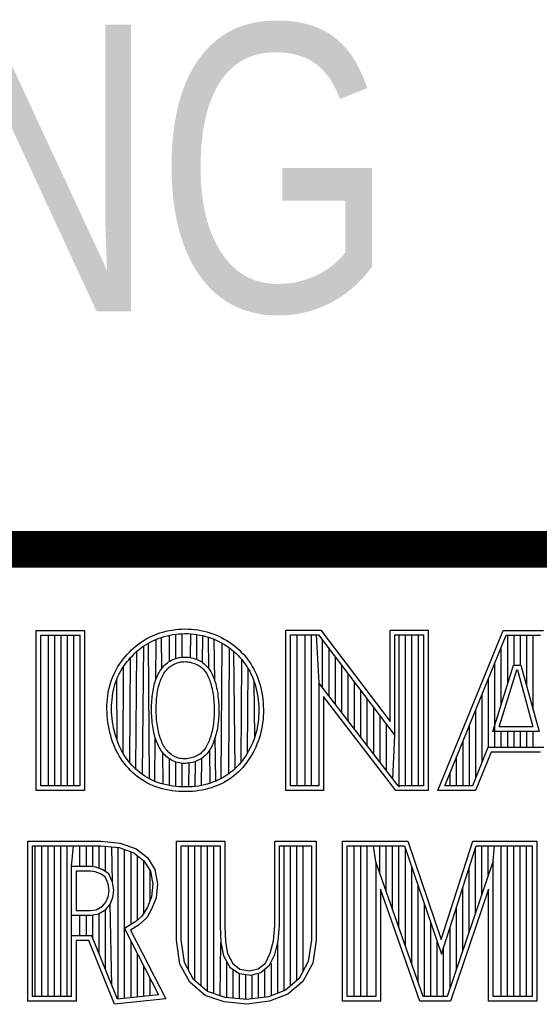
# Model space of a CAD drawing. Header units: inches. Extents: x 0.2 to 16.8, y 0.1 to 10.8.
# Tile 31 of 36: x 13.768 to 14.051, y 1.722 to 2.259. Entities that reach past the tile are written whole.
import ezdxf
from ezdxf.enums import TextEntityAlignment as Align

# ---------------------------------------------------------------- set-up
doc = ezdxf.new("R2010")
doc.units = ezdxf.units.IN
doc.header["$LTSCALE"] = 0.935
doc.header["$MEASUREMENT"] = 0
doc.layers.get('0').update_dxf_attribs({"linetype": 'CONTINUOUS'})
doc.styles.get("Standard").update_dxf_attribs({"font": 'txt', "width": 0.8})

msp = doc.modelspace()

# ---------------------------------------------------------------- linework, layer by layer
at = {"color": 2, "linetype": 'CONTINUOUS'}
for p, q in [((13.06524, 1.96953), (16.74504, 1.96953)), ((13.77684, 1.92621), (13.80314, 1.92621)), ((13.77684, 1.83899), (13.77684, 1.92621)), ((13.77937, 1.92368), (13.80061, 1.92368)), ((13.77937, 1.84151), (13.77937, 1.92368)), ((13.78348, 1.84151), (13.78348, 1.92368)), ((13.78695, 1.84151), (13.78695, 1.92368)), ((13.79043, 1.84151), (13.79043, 1.92368)), ((13.7939, 1.84151), (13.7939, 1.92368)), ((13.79738, 1.84151), (13.79738, 1.92368)), ((13.80061, 1.92368), (13.80061, 1.84151)), ((13.80314, 1.92621), (13.80314, 1.83899)), ((13.83681, 1.92152), (13.83824, 1.9223)), ((13.83824, 1.9223), (13.8397, 1.92301)), ((13.8397, 1.92301), (13.84119, 1.92366)), ((13.84119, 1.92366), (13.84272, 1.92426)), ((13.84216, 1.92133), (13.84359, 1.92189)), ((13.84272, 1.92426), (13.84429, 1.9248)), ((13.84359, 1.92189), (13.84507, 1.9224)), ((13.84429, 1.9248), (13.84591, 1.92529)), ((13.84507, 1.9224), (13.84659, 1.92285)), ((13.84527, 1.90548), (13.84507, 1.9224)), ((13.84591, 1.92529), (13.84755, 1.92571)), ((13.84659, 1.92285), (13.84814, 1.92326)), ((13.84755, 1.92571), (13.84923, 1.92608)), ((13.84814, 1.92326), (13.84973, 1.9236)), ((13.84923, 1.92608), (13.85093, 1.92639)), ((13.84951, 1.90936), (13.84951, 1.92356)), ((13.84973, 1.9236), (13.85134, 1.9239)), ((13.85093, 1.92639), (13.85266, 1.92664)), ((13.85134, 1.9239), (13.85297, 1.92413)), ((13.85266, 1.92664), (13.8544, 1.92682)), ((13.85297, 1.92413), (13.85461, 1.9243)), ((13.85299, 1.91095), (13.85299, 1.92413)), ((13.8544, 1.92682), (13.85614, 1.92693)), ((13.85461, 1.9243), (13.85626, 1.92441)), ((13.85614, 1.92693), (13.85789, 1.92698)), ((13.85626, 1.92441), (13.85791, 1.92445)), ((13.85646, 1.91164), (13.85646, 1.92441)), ((13.85789, 1.92698), (13.85964, 1.92695)), ((13.85791, 1.92445), (13.85955, 1.92443)), ((13.85955, 1.92443), (13.86119, 1.92434)), ((13.85964, 1.92695), (13.86138, 1.92686)), ((13.861, 1.91138), (13.86119, 1.92434)), ((13.86119, 1.92434), (13.86282, 1.92418)), ((13.86138, 1.92686), (13.86311, 1.9267)), ((13.86282, 1.92418), (13.86445, 1.92397)), ((13.86311, 1.9267), (13.86483, 1.92647)), ((13.86428, 1.9104), (13.86445, 1.92397)), ((13.86445, 1.92397), (13.86606, 1.92369)), ((13.86483, 1.92647), (13.86654, 1.92617)), ((13.86606, 1.92369), (13.86765, 1.92334)), ((13.86654, 1.92617), (13.86823, 1.9258)), ((13.86751, 1.90866), (13.86765, 1.92334)), ((13.86765, 1.92334), (13.86922, 1.92294)), ((13.86823, 1.9258), (13.8699, 1.92538)), ((13.86922, 1.92294), (13.87077, 1.92248)), ((13.8699, 1.92538), (13.87154, 1.92489)), ((13.87077, 1.92248), (13.8723, 1.92196)), ((13.87095, 1.90531), (13.87077, 1.92248)), ((13.87154, 1.92489), (13.87316, 1.92433)), ((13.8723, 1.92196), (13.87379, 1.92138)), ((13.87316, 1.92433), (13.87475, 1.92371)), ((13.87475, 1.92371), (13.87631, 1.92304)), ((13.87631, 1.92304), (13.87784, 1.9223)), ((13.87784, 1.9223), (13.87933, 1.9215)), ((13.9129, 1.92627), (13.93196, 1.92627)), ((13.9129, 1.83895), (13.9129, 1.92627)), ((13.91543, 1.92374), (13.93071, 1.92374)), ((13.91543, 1.84148), (13.91543, 1.92374)), ((13.91902, 1.84148), (13.91902, 1.92374)), ((13.92338, 1.84148), (13.92338, 1.92374)), ((13.92685, 1.84148), (13.92685, 1.92374)), ((13.92945, 1.92374), (13.93092, 1.89763)), ((13.93071, 1.92374), (13.97225, 1.86899)), ((13.93196, 1.92627), (13.96972, 1.87651)), ((13.96972, 1.92627), (13.99044, 1.92627)), ((13.96972, 1.87651), (13.96972, 1.92627)), ((13.97225, 1.92374), (13.98792, 1.92374)), ((13.97225, 1.86899), (13.97225, 1.92374)), ((13.97463, 1.84081), (13.97463, 1.92374)), ((13.9781, 1.84148), (13.9781, 1.92374)), ((13.98158, 1.84148), (13.98158, 1.92374)), ((13.98505, 1.84148), (13.98505, 1.92374)), ((13.98792, 1.92374), (13.98792, 1.84148)), ((13.99044, 1.92627), (13.99044, 1.83895)), ((13.99563, 1.83899), (14.03127, 1.92621)), ((13.99939, 1.84151), (14.03297, 1.92368)), ((14.03127, 1.92621), (14.05328, 1.92621)), ((14.03297, 1.92368), (14.05154, 1.92368)), ((14.03371, 1.89701), (14.03371, 1.92368)), ((14.03719, 1.90732), (14.03719, 1.92368)), ((14.04066, 1.90732), (14.04066, 1.92368)), ((14.04414, 1.89555), (14.04414, 1.92368)), ((14.04761, 1.88278), (14.04761, 1.92368)), ((13.82885, 1.91558), (13.8301, 1.91672)), ((13.8301, 1.91672), (13.83139, 1.9178)), ((13.83139, 1.9178), (13.83271, 1.91883)), ((13.83271, 1.91883), (13.83405, 1.91979)), ((13.83298, 1.91584), (13.83422, 1.9168)), ((13.83405, 1.91979), (13.83542, 1.92069)), ((13.83422, 1.9168), (13.83548, 1.91771)), ((13.83469, 1.84768), (13.83548, 1.91771)), ((13.83542, 1.92069), (13.83681, 1.92152)), ((13.83548, 1.91771), (13.83676, 1.91855)), ((13.83676, 1.91855), (13.83806, 1.91933)), ((13.83806, 1.91933), (13.8394, 1.92005)), ((13.83863, 1.84524), (13.83806, 1.91933)), ((13.8394, 1.92005), (13.84076, 1.92072)), ((13.84076, 1.92072), (13.84216, 1.92133)), ((13.84196, 1.89911), (13.84216, 1.92133)), ((13.87379, 1.92138), (13.87526, 1.92074)), ((13.87409, 1.89883), (13.87384, 1.92136)), ((13.87526, 1.92074), (13.8767, 1.92005)), ((13.8767, 1.92005), (13.8781, 1.9193)), ((13.87764, 1.84541), (13.8781, 1.9193)), ((13.8781, 1.9193), (13.87946, 1.9185)), ((13.87933, 1.9215), (13.88079, 1.92065)), ((13.87946, 1.9185), (13.88079, 1.91764)), ((13.88079, 1.92065), (13.8822, 1.91974)), ((13.88079, 1.91764), (13.88208, 1.91674)), ((13.88173, 1.84795), (13.88208, 1.91674)), ((13.88208, 1.91674), (13.88332, 1.91578)), ((13.8822, 1.91974), (13.88358, 1.91877)), ((13.88358, 1.91877), (13.8849, 1.91775)), ((13.8849, 1.91775), (13.88619, 1.91668)), ((13.88619, 1.91668), (13.88742, 1.91556)), ((13.93292, 1.89502), (13.93292, 1.92082)), ((14.03023, 1.88576), (14.03023, 1.91699)), ((13.82426, 1.91057), (13.82533, 1.91188)), ((13.82533, 1.91188), (13.82646, 1.91315)), ((13.82646, 1.91315), (13.82763, 1.91439)), ((13.82726, 1.91024), (13.82832, 1.91144)), ((13.82763, 1.91439), (13.82885, 1.91558)), ((13.8279, 1.85396), (13.82832, 1.91144)), ((13.82832, 1.91144), (13.82943, 1.91261)), ((13.82943, 1.91261), (13.83058, 1.91374)), ((13.83058, 1.91374), (13.83177, 1.91482)), ((13.8311, 1.8506), (13.83177, 1.91482)), ((13.83177, 1.91482), (13.83298, 1.91584)), ((13.85282, 1.9109), (13.85365, 1.91114)), ((13.85365, 1.91114), (13.85449, 1.91135)), ((13.85449, 1.91135), (13.85535, 1.91151)), ((13.85535, 1.91151), (13.85622, 1.91162)), ((13.85622, 1.91162), (13.85711, 1.91169)), ((13.85711, 1.91169), (13.85801, 1.9117)), ((13.85801, 1.9117), (13.85891, 1.91166)), ((13.85891, 1.91166), (13.8598, 1.91158)), ((13.8598, 1.91158), (13.86068, 1.91144)), ((13.86068, 1.91144), (13.86155, 1.91126)), ((13.86155, 1.91126), (13.8624, 1.91105)), ((13.8624, 1.91105), (13.86324, 1.91079)), ((13.88332, 1.91578), (13.88452, 1.91477)), ((13.88452, 1.91477), (13.88568, 1.91372)), ((13.88532, 1.85094), (13.88452, 1.91477)), ((13.88568, 1.91372), (13.88679, 1.91262)), ((13.88679, 1.91262), (13.88786, 1.91149)), ((13.88742, 1.91556), (13.8886, 1.91439)), ((13.88786, 1.91149), (13.88887, 1.91031)), ((13.8886, 1.91439), (13.88974, 1.91318)), ((13.88974, 1.91318), (13.89082, 1.91193)), ((13.89082, 1.91193), (13.89185, 1.91064)), ((13.9364, 1.8905), (13.9364, 1.91624)), ((13.93987, 1.88598), (13.93987, 1.91166)), ((13.82057, 1.90506), (13.8214, 1.90648)), ((13.8214, 1.90648), (13.82229, 1.90787)), ((13.82229, 1.90787), (13.82324, 1.90923)), ((13.82324, 1.90923), (13.82426, 1.91057)), ((13.82356, 1.90516), (13.82439, 1.90646)), ((13.82428, 1.85906), (13.82439, 1.90646)), ((13.82439, 1.90646), (13.82529, 1.90774)), ((13.82529, 1.90774), (13.82624, 1.909)), ((13.82624, 1.909), (13.82726, 1.91024)), ((13.84526, 1.90547), (13.84582, 1.90616)), ((13.84582, 1.90616), (13.8464, 1.90683)), ((13.8464, 1.90683), (13.84702, 1.90745)), ((13.84702, 1.90745), (13.84766, 1.90802)), ((13.84766, 1.90802), (13.84833, 1.90856)), ((13.84825, 1.9051), (13.84876, 1.90562)), ((13.84833, 1.90856), (13.84902, 1.90905)), ((13.84876, 1.90562), (13.84929, 1.9061)), ((13.84902, 1.90905), (13.84974, 1.9095)), ((13.84929, 1.9061), (13.84985, 1.90654)), ((13.84974, 1.9095), (13.85048, 1.90991)), ((13.84985, 1.90654), (13.85043, 1.90695)), ((13.85043, 1.90695), (13.85102, 1.90732)), ((13.85048, 1.90991), (13.85124, 1.91028)), ((13.85102, 1.90732), (13.85164, 1.90766)), ((13.85124, 1.91028), (13.85202, 1.91061)), ((13.85164, 1.90766), (13.85228, 1.90797)), ((13.85202, 1.91061), (13.85282, 1.9109)), ((13.85228, 1.90797), (13.85294, 1.90825)), ((13.85294, 1.90825), (13.85362, 1.90849)), ((13.85362, 1.90849), (13.85431, 1.9087)), ((13.85431, 1.9087), (13.85502, 1.90888)), ((13.85502, 1.90888), (13.85574, 1.90901)), ((13.85574, 1.90901), (13.85648, 1.90911)), ((13.85648, 1.90911), (13.85722, 1.90916)), ((13.85722, 1.90916), (13.85797, 1.90917)), ((13.85797, 1.90917), (13.85873, 1.90914)), ((13.85873, 1.90914), (13.85949, 1.90907)), ((13.85949, 1.90907), (13.86024, 1.90895)), ((13.86024, 1.90895), (13.86099, 1.9088)), ((13.86099, 1.9088), (13.86172, 1.90861)), ((13.86172, 1.90861), (13.86244, 1.90839)), ((13.86244, 1.90839), (13.86314, 1.90814)), ((13.86314, 1.90814), (13.86381, 1.90786)), ((13.86324, 1.91079), (13.86405, 1.9105)), ((13.86381, 1.90786), (13.86445, 1.90756)), ((13.86405, 1.9105), (13.86484, 1.91017)), ((13.86445, 1.90756), (13.86507, 1.90722)), ((13.86484, 1.91017), (13.8656, 1.90981)), ((13.86507, 1.90722), (13.86566, 1.90687)), ((13.8656, 1.90981), (13.86633, 1.90942)), ((13.86566, 1.90687), (13.86622, 1.90648)), ((13.86622, 1.90648), (13.86675, 1.90608)), ((13.86633, 1.90942), (13.86703, 1.90899)), ((13.86675, 1.90608), (13.86726, 1.90564)), ((13.86703, 1.90899), (13.8677, 1.90853)), ((13.86726, 1.90564), (13.86774, 1.90519)), ((13.8677, 1.90853), (13.86834, 1.90804)), ((13.86834, 1.90804), (13.86895, 1.90752)), ((13.86895, 1.90752), (13.86953, 1.90697)), ((13.86953, 1.90697), (13.87008, 1.90639)), ((13.87008, 1.90639), (13.87059, 1.90579)), ((13.87059, 1.90579), (13.87107, 1.90515)), ((13.88845, 1.85434), (13.88887, 1.91031)), ((13.88887, 1.91031), (13.88984, 1.9091)), ((13.88984, 1.9091), (13.89075, 1.90786)), ((13.89075, 1.90786), (13.89161, 1.90659)), ((13.89161, 1.90659), (13.89241, 1.90529)), ((13.89185, 1.91064), (13.89282, 1.90931)), ((13.89282, 1.90931), (13.89373, 1.90796)), ((13.89373, 1.90796), (13.89459, 1.90657)), ((13.89459, 1.90657), (13.89539, 1.90514)), ((13.94335, 1.88147), (13.94335, 1.90708)), ((14.02571, 1.87112), (14.0369, 1.90732)), ((14.02676, 1.86235), (14.02676, 1.90848)), ((14.0369, 1.90732), (14.04094, 1.90732)), ((14.04094, 1.90732), (14.05078, 1.87112)), ((13.81787, 1.89905), (13.81846, 1.90061)), ((13.81846, 1.90061), (13.8191, 1.90213)), ((13.8191, 1.90213), (13.81981, 1.90361)), ((13.81981, 1.90361), (13.82057, 1.90506)), ((13.82081, 1.89968), (13.82141, 1.90109)), ((13.82141, 1.90109), (13.82206, 1.90248)), ((13.82206, 1.90248), (13.82278, 1.90383)), ((13.82278, 1.90383), (13.82356, 1.90516)), ((13.84224, 1.89987), (13.84259, 1.90073)), ((13.84259, 1.90073), (13.84296, 1.90157)), ((13.84296, 1.90157), (13.84336, 1.90239)), ((13.84336, 1.90239), (13.84379, 1.9032)), ((13.84379, 1.9032), (13.84425, 1.90398)), ((13.84425, 1.90398), (13.84474, 1.90474)), ((13.84474, 1.90474), (13.84526, 1.90547)), ((13.84492, 1.89974), (13.84525, 1.9005)), ((13.84525, 1.9005), (13.84562, 1.90124)), ((13.84562, 1.90124), (13.846, 1.90196)), ((13.846, 1.90196), (13.84641, 1.90265)), ((13.84641, 1.90265), (13.84683, 1.90332)), ((13.84683, 1.90332), (13.84728, 1.90395)), ((13.84728, 1.90395), (13.84776, 1.90454)), ((13.84776, 1.90454), (13.84825, 1.9051)), ((13.86774, 1.90519), (13.86819, 1.90471)), ((13.86819, 1.90471), (13.86862, 1.9042)), ((13.86862, 1.9042), (13.86902, 1.90367)), ((13.86902, 1.90367), (13.8694, 1.90311)), ((13.8694, 1.90311), (13.86977, 1.90252)), ((13.86977, 1.90252), (13.87011, 1.90189)), ((13.87011, 1.90189), (13.87044, 1.90123)), ((13.87044, 1.90123), (13.87076, 1.90052)), ((13.87076, 1.90052), (13.87107, 1.89977)), ((13.87107, 1.90515), (13.87153, 1.90449)), ((13.87153, 1.90449), (13.87195, 1.90379)), ((13.87195, 1.90379), (13.87235, 1.90307)), ((13.87235, 1.90307), (13.87273, 1.90231)), ((13.87273, 1.90231), (13.87308, 1.90152)), ((13.87308, 1.90152), (13.87342, 1.90069)), ((13.87342, 1.90069), (13.87375, 1.89983)), ((13.89198, 1.85946), (13.89241, 1.90529)), ((13.89241, 1.90529), (13.89316, 1.90395)), ((13.89316, 1.90395), (13.89385, 1.90258)), ((13.89385, 1.90258), (13.89449, 1.90117)), ((13.89449, 1.90117), (13.89509, 1.89972)), ((13.89539, 1.90514), (13.89613, 1.90368)), ((13.89613, 1.90368), (13.89682, 1.90218)), ((13.89682, 1.90218), (13.89745, 1.90063)), ((13.89745, 1.90063), (13.89802, 1.89904)), ((13.94682, 1.87695), (13.94682, 1.9025)), ((14.02914, 1.87365), (14.03876, 1.90479)), ((14.03876, 1.90479), (14.039, 1.90479)), ((14.039, 1.90479), (14.04747, 1.87365)), ((13.81649, 1.89413), (13.81689, 1.89581)), ((13.81689, 1.89581), (13.81735, 1.89745)), ((13.81735, 1.89745), (13.81787, 1.89905)), ((13.81896, 1.89359), (13.81934, 1.89517)), ((13.81934, 1.89517), (13.81977, 1.89672)), ((13.81977, 1.89672), (13.82026, 1.89822)), ((13.82026, 1.89822), (13.82081, 1.89968)), ((13.82089, 1.86635), (13.82081, 1.89968)), ((13.84069, 1.8944), (13.84089, 1.89536)), ((13.84089, 1.89536), (13.84111, 1.8963)), ((13.84111, 1.8963), (13.84136, 1.89722)), ((13.84136, 1.89722), (13.84163, 1.89812)), ((13.84163, 1.89812), (13.84192, 1.89901)), ((13.84192, 1.89901), (13.84224, 1.89987)), ((13.84336, 1.89481), (13.84356, 1.89568)), ((13.84356, 1.89568), (13.84379, 1.89653)), ((13.84379, 1.89653), (13.84404, 1.89736)), ((13.84404, 1.89736), (13.84431, 1.89817)), ((13.84431, 1.89817), (13.8446, 1.89896)), ((13.8446, 1.89896), (13.84492, 1.89974)), ((13.87107, 1.89977), (13.87137, 1.89897)), ((13.87137, 1.89897), (13.87166, 1.89813)), ((13.87166, 1.89813), (13.87193, 1.89725)), ((13.87193, 1.89725), (13.8722, 1.89632)), ((13.8722, 1.89632), (13.87245, 1.89536)), ((13.87245, 1.89536), (13.87268, 1.89437)), ((13.87375, 1.89983), (13.87406, 1.89892)), ((13.87406, 1.89892), (13.87436, 1.89797)), ((13.87436, 1.89797), (13.87464, 1.89699)), ((13.87464, 1.89699), (13.8749, 1.89597)), ((13.8749, 1.89597), (13.87515, 1.89491)), ((13.87515, 1.89491), (13.87537, 1.89382)), ((13.89509, 1.89972), (13.89563, 1.89823)), ((13.89563, 1.89823), (13.89612, 1.89668)), ((13.89591, 1.86812), (13.89563, 1.89823)), ((13.89612, 1.89668), (13.89656, 1.89508)), ((13.89656, 1.89508), (13.89694, 1.89344)), ((13.89802, 1.89904), (13.89854, 1.8974)), ((13.89854, 1.8974), (13.899, 1.89571)), ((13.899, 1.89571), (13.89941, 1.89398)), ((13.97411, 1.84148), (13.93092, 1.89763)), ((13.93092, 1.89763), (13.93092, 1.84148)), ((13.9503, 1.87243), (13.9503, 1.89792)), ((14.02328, 1.86235), (14.02328, 1.89998)), ((13.81566, 1.88888), (13.81587, 1.89065)), ((13.81587, 1.89065), (13.81615, 1.89241)), ((13.81615, 1.89241), (13.81649, 1.89413)), ((13.81817, 1.88862), (13.81838, 1.89031)), ((13.81838, 1.89031), (13.81864, 1.89196)), ((13.81864, 1.89196), (13.81896, 1.89359)), ((13.83996, 1.88914), (13.84007, 1.89025)), ((13.84007, 1.89025), (13.8402, 1.89133)), ((13.8402, 1.89133), (13.84034, 1.89238)), ((13.84034, 1.89238), (13.84051, 1.89341)), ((13.84051, 1.89341), (13.84069, 1.8944)), ((13.84248, 1.88891), (13.84258, 1.88998)), ((13.84258, 1.88998), (13.8427, 1.89101)), ((13.8427, 1.89101), (13.84284, 1.89201)), ((13.84284, 1.89201), (13.843, 1.89298)), ((13.843, 1.89298), (13.84317, 1.89391)), ((13.84317, 1.89391), (13.84336, 1.89481)), ((13.87268, 1.89437), (13.87289, 1.89334)), ((13.87289, 1.89334), (13.87308, 1.89229)), ((13.87308, 1.89229), (13.87324, 1.89121)), ((13.87324, 1.89121), (13.87339, 1.89011)), ((13.87339, 1.89011), (13.87351, 1.88899)), ((13.87537, 1.89382), (13.87557, 1.89271)), ((13.87557, 1.89271), (13.87575, 1.89157)), ((13.87575, 1.89157), (13.8759, 1.89041)), ((13.8759, 1.89041), (13.87602, 1.88923)), ((13.89694, 1.89344), (13.89728, 1.89176)), ((13.89728, 1.89176), (13.89756, 1.89005)), ((13.89756, 1.89005), (13.89778, 1.88832)), ((13.89941, 1.89398), (13.89976, 1.89221)), ((13.89976, 1.89221), (13.90006, 1.89042)), ((13.90006, 1.89042), (13.90029, 1.88861)), ((13.97286, 1.83895), (13.93344, 1.89019)), ((13.93344, 1.89019), (13.93344, 1.83895)), ((13.95377, 1.86791), (13.95377, 1.89334)), ((14.01981, 1.85455), (14.01981, 1.89147)), ((13.8154, 1.88342), (13.81542, 1.88525)), ((13.81542, 1.88525), (13.81551, 1.88707)), ((13.81551, 1.88707), (13.81566, 1.88888)), ((13.81793, 1.88343), (13.81795, 1.88518)), ((13.81795, 1.88518), (13.81803, 1.88691)), ((13.81803, 1.88691), (13.81817, 1.88862)), ((13.8397, 1.88328), (13.83971, 1.88448)), ((13.83971, 1.88448), (13.83974, 1.88567)), ((13.83974, 1.88567), (13.83979, 1.88684)), ((13.83979, 1.88684), (13.83987, 1.888)), ((13.83987, 1.888), (13.83996, 1.88914)), ((13.84223, 1.88328), (13.84224, 1.88443)), ((13.84224, 1.88443), (13.84227, 1.88558)), ((13.84227, 1.88558), (13.84232, 1.88671)), ((13.84232, 1.88671), (13.84239, 1.88782)), ((13.84239, 1.88782), (13.84248, 1.88891)), ((13.87351, 1.88899), (13.87361, 1.88785)), ((13.87361, 1.88785), (13.87369, 1.8867)), ((13.87369, 1.8867), (13.87375, 1.88554)), ((13.87375, 1.88554), (13.87378, 1.88438)), ((13.87378, 1.88438), (13.8738, 1.88322)), ((13.87602, 1.88923), (13.87613, 1.88805)), ((13.87613, 1.88805), (13.87621, 1.88685)), ((13.87621, 1.88685), (13.87627, 1.88565)), ((13.87627, 1.88565), (13.87631, 1.88445)), ((13.87631, 1.88445), (13.87633, 1.88324)), ((13.89778, 1.88832), (13.89795, 1.88658)), ((13.89795, 1.88658), (13.89806, 1.88483)), ((13.89806, 1.88483), (13.89811, 1.88308)), ((13.90029, 1.88861), (13.90047, 1.88678)), ((13.90047, 1.88678), (13.90058, 1.88494)), ((13.90058, 1.88494), (13.90063, 1.88311)), ((13.95725, 1.8634), (13.95725, 1.88876)), ((13.96073, 1.85888), (13.96073, 1.88418)), ((13.81544, 1.88157), (13.8154, 1.88342)), ((13.81555, 1.87972), (13.81544, 1.88157)), ((13.81572, 1.87787), (13.81555, 1.87972)), ((13.81797, 1.88167), (13.81793, 1.88343)), ((13.81807, 1.87991), (13.81797, 1.88167)), ((13.81823, 1.87814), (13.81807, 1.87991)), ((13.83971, 1.88207), (13.8397, 1.88328)), ((13.83974, 1.88086), (13.83971, 1.88207)), ((13.8398, 1.87965), (13.83974, 1.88086)), ((13.83987, 1.87845), (13.8398, 1.87965)), ((13.84224, 1.88211), (13.84223, 1.88328)), ((13.84227, 1.88094), (13.84224, 1.88211)), ((13.84232, 1.87978), (13.84227, 1.88094)), ((13.84239, 1.87862), (13.84232, 1.87978)), ((13.87375, 1.87976), (13.87369, 1.87863)), ((13.87379, 1.88091), (13.87375, 1.87976)), ((13.87381, 1.88206), (13.87379, 1.88091)), ((13.8738, 1.88322), (13.87381, 1.88206)), ((13.87628, 1.87966), (13.87622, 1.87848)), ((13.87631, 1.88085), (13.87628, 1.87966)), ((13.87633, 1.88204), (13.87631, 1.88085)), ((13.87633, 1.88324), (13.87633, 1.88204)), ((13.89803, 1.87961), (13.8979, 1.8779)), ((13.8981, 1.88134), (13.89803, 1.87961)), ((13.89811, 1.88308), (13.8981, 1.88134)), ((13.90055, 1.87947), (13.90042, 1.87767)), ((13.90062, 1.88128), (13.90055, 1.87947)), ((13.90063, 1.88311), (13.90062, 1.88128)), ((13.9642, 1.85436), (13.9642, 1.87959)), ((14.01633, 1.84591), (14.01633, 1.88297)), ((13.81595, 1.87603), (13.81572, 1.87787)), ((13.81623, 1.87421), (13.81595, 1.87603)), ((13.81658, 1.8724), (13.81623, 1.87421)), ((13.81845, 1.87639), (13.81823, 1.87814)), ((13.81872, 1.87464), (13.81845, 1.87639)), ((13.81905, 1.87292), (13.81872, 1.87464)), ((13.83996, 1.87726), (13.83987, 1.87845)), ((13.84008, 1.87608), (13.83996, 1.87726)), ((13.84021, 1.87493), (13.84008, 1.87608)), ((13.84037, 1.87381), (13.84021, 1.87493)), ((13.84054, 1.87271), (13.84037, 1.87381)), ((13.84248, 1.87748), (13.84239, 1.87862)), ((13.84259, 1.87635), (13.84248, 1.87748)), ((13.84272, 1.87525), (13.84259, 1.87635)), ((13.84287, 1.87418), (13.84272, 1.87525)), ((13.84304, 1.87314), (13.84287, 1.87418)), ((13.87325, 1.87429), (13.87308, 1.87327)), ((13.87339, 1.87534), (13.87325, 1.87429)), ((13.87351, 1.87642), (13.87339, 1.87534)), ((13.87361, 1.87751), (13.87351, 1.87642)), ((13.87369, 1.87863), (13.87361, 1.87751)), ((13.87574, 1.87391), (13.87557, 1.87282)), ((13.8759, 1.87502), (13.87574, 1.87391)), ((13.87603, 1.87616), (13.8759, 1.87502)), ((13.87613, 1.87731), (13.87603, 1.87616)), ((13.87622, 1.87848), (13.87613, 1.87731)), ((13.89747, 1.87453), (13.89716, 1.87288)), ((13.89771, 1.8762), (13.89747, 1.87453)), ((13.8979, 1.8779), (13.89771, 1.8762)), ((13.89996, 1.87412), (13.89964, 1.87238)), ((13.90022, 1.87588), (13.89996, 1.87412)), ((13.90042, 1.87767), (13.90022, 1.87588)), ((13.96768, 1.84984), (13.96768, 1.87501)), ((14.01286, 1.84151), (14.01286, 1.87447)), ((14.04747, 1.87365), (14.02914, 1.87365)), ((13.81698, 1.87062), (13.81658, 1.8724)), ((13.81744, 1.86888), (13.81698, 1.87062)), ((13.81794, 1.86717), (13.81744, 1.86888)), ((13.81944, 1.87122), (13.81905, 1.87292)), ((13.81987, 1.86956), (13.81944, 1.87122)), ((13.82035, 1.86793), (13.81987, 1.86956)), ((13.84074, 1.87165), (13.84054, 1.87271)), ((13.84096, 1.87061), (13.84074, 1.87165)), ((13.84119, 1.8696), (13.84096, 1.87061)), ((13.84145, 1.86863), (13.84119, 1.8696)), ((13.84173, 1.86767), (13.84145, 1.86863)), ((13.84322, 1.87213), (13.84304, 1.87314)), ((13.84342, 1.87116), (13.84322, 1.87213)), ((13.84364, 1.87021), (13.84342, 1.87116)), ((13.84388, 1.8693), (13.84364, 1.87021)), ((13.84414, 1.86841), (13.84388, 1.8693)), ((13.84442, 1.86756), (13.84414, 1.86841)), ((13.87193, 1.86857), (13.87164, 1.86771)), ((13.87219, 1.86946), (13.87193, 1.86857)), ((13.87244, 1.87037), (13.87219, 1.86946)), ((13.87267, 1.87131), (13.87244, 1.87037)), ((13.87289, 1.87228), (13.87267, 1.87131)), ((13.87308, 1.87327), (13.87289, 1.87228)), ((13.87462, 1.86876), (13.87434, 1.86781)), ((13.87469, 1.844), (13.87443, 1.86811)), ((13.87489, 1.86973), (13.87462, 1.86876)), ((13.87514, 1.87074), (13.87489, 1.86973)), ((13.87536, 1.87177), (13.87514, 1.87074)), ((13.87557, 1.87282), (13.87536, 1.87177)), ((13.89591, 1.86812), (13.89539, 1.8666)), ((13.89639, 1.86968), (13.89591, 1.86812)), ((13.8968, 1.87126), (13.89639, 1.86968)), ((13.89716, 1.87288), (13.8968, 1.87126)), ((13.89882, 1.86899), (13.89832, 1.86734)), ((13.89926, 1.87067), (13.89882, 1.86899)), ((13.89964, 1.87238), (13.89926, 1.87067)), ((13.97115, 1.84532), (13.97225, 1.86899)), ((14.05078, 1.87112), (14.02571, 1.87112)), ((14.03023, 1.86235), (14.03023, 1.87112)), ((14.03371, 1.86235), (14.03371, 1.87112)), ((14.03719, 1.86235), (14.03719, 1.87112)), ((14.04066, 1.86235), (14.04066, 1.87112)), ((14.04414, 1.86235), (14.04414, 1.87112)), ((14.04761, 1.86235), (14.04761, 1.87112)), ((13.8185, 1.8655), (13.81794, 1.86717)), ((13.81912, 1.86387), (13.8185, 1.8655)), ((13.81978, 1.86229), (13.81912, 1.86387)), ((13.82089, 1.86635), (13.82035, 1.86793)), ((13.82147, 1.86481), (13.82089, 1.86635)), ((13.8221, 1.86331), (13.82147, 1.86481)), ((13.82278, 1.86185), (13.8221, 1.86331)), ((13.84148, 1.8439), (13.84169, 1.8678)), ((13.84202, 1.86675), (13.84173, 1.86767)), ((13.84234, 1.86585), (13.84202, 1.86675)), ((13.84269, 1.86497), (13.84234, 1.86585)), ((13.84305, 1.86411), (13.84269, 1.86497)), ((13.84344, 1.86328), (13.84305, 1.86411)), ((13.84386, 1.86247), (13.84344, 1.86328)), ((13.84471, 1.86673), (13.84442, 1.86756)), ((13.84503, 1.86593), (13.84471, 1.86673)), ((13.84536, 1.86515), (13.84503, 1.86593)), ((13.84571, 1.8644), (13.84536, 1.86515)), ((13.84608, 1.86368), (13.84571, 1.8644)), ((13.84648, 1.86298), (13.84608, 1.86368)), ((13.8469, 1.86231), (13.84648, 1.86298)), ((13.86964, 1.86307), (13.86925, 1.8624)), ((13.87002, 1.86377), (13.86964, 1.86307)), ((13.87037, 1.8645), (13.87002, 1.86377)), ((13.87071, 1.86526), (13.87037, 1.8645)), ((13.87104, 1.86605), (13.87071, 1.86526)), ((13.87135, 1.86687), (13.87104, 1.86605)), ((13.87164, 1.86771), (13.87135, 1.86687)), ((13.87227, 1.86262), (13.87185, 1.86184)), ((13.87266, 1.86344), (13.87227, 1.86262)), ((13.87304, 1.86427), (13.87266, 1.86344)), ((13.87339, 1.86512), (13.87304, 1.86427)), ((13.87372, 1.866), (13.87339, 1.86512)), ((13.87404, 1.86689), (13.87372, 1.866)), ((13.87434, 1.86781), (13.87404, 1.86689)), ((13.89417, 1.86365), (13.89349, 1.86223)), ((13.89481, 1.86511), (13.89417, 1.86365)), ((13.89539, 1.8666), (13.89481, 1.86511)), ((13.89714, 1.86415), (13.89647, 1.8626)), ((13.89776, 1.86573), (13.89714, 1.86415)), ((13.89832, 1.86734), (13.89776, 1.86573)), ((14.00938, 1.84151), (14.00938, 1.86596)), ((13.8205, 1.86074), (13.81978, 1.86229)), ((13.82128, 1.85923), (13.8205, 1.86074)), ((13.82211, 1.85777), (13.82128, 1.85923)), ((13.82299, 1.85635), (13.82211, 1.85777)), ((13.8235, 1.86044), (13.82278, 1.86185)), ((13.82428, 1.85906), (13.8235, 1.86044)), ((13.82511, 1.85772), (13.82428, 1.85906)), ((13.82599, 1.85643), (13.82511, 1.85772)), ((13.84431, 1.86168), (13.84386, 1.86247)), ((13.84479, 1.86092), (13.84431, 1.86168)), ((13.8453, 1.86018), (13.84479, 1.86092)), ((13.84584, 1.85947), (13.8453, 1.86018)), ((13.84604, 1.84237), (13.84583, 1.85949)), ((13.84642, 1.85879), (13.84584, 1.85947)), ((13.84703, 1.85815), (13.84642, 1.85879)), ((13.84734, 1.86167), (13.8469, 1.86231)), ((13.84767, 1.85754), (13.84703, 1.85815)), ((13.84781, 1.86106), (13.84734, 1.86167)), ((13.84835, 1.85696), (13.84767, 1.85754)), ((13.84831, 1.86048), (13.84781, 1.86106)), ((13.84883, 1.85993), (13.84831, 1.86048)), ((13.84937, 1.85941), (13.84883, 1.85993)), ((13.84994, 1.85892), (13.84937, 1.85941)), ((13.85053, 1.85847), (13.84994, 1.85892)), ((13.85114, 1.85806), (13.85053, 1.85847)), ((13.85177, 1.85769), (13.85114, 1.85806)), ((13.85242, 1.85735), (13.85177, 1.85769)), ((13.85309, 1.85706), (13.85242, 1.85735)), ((13.86341, 1.85739), (13.86271, 1.85711)), ((13.86409, 1.85769), (13.86341, 1.85739)), ((13.86473, 1.85801), (13.86409, 1.85769)), ((13.86534, 1.85837), (13.86473, 1.85801)), ((13.86592, 1.85875), (13.86534, 1.85837)), ((13.86647, 1.85917), (13.86592, 1.85875)), ((13.86699, 1.85962), (13.86647, 1.85917)), ((13.86749, 1.8601), (13.86699, 1.85962)), ((13.86797, 1.86062), (13.86749, 1.8601)), ((13.86842, 1.86117), (13.86797, 1.86062)), ((13.8687, 1.85775), (13.86806, 1.8572)), ((13.86885, 1.86177), (13.86842, 1.86117)), ((13.86931, 1.85834), (13.8687, 1.85775)), ((13.86925, 1.8624), (13.86885, 1.86177)), ((13.86988, 1.85897), (13.86931, 1.85834)), ((13.87042, 1.85964), (13.86988, 1.85897)), ((13.87093, 1.86034), (13.87042, 1.85964)), ((13.87141, 1.86108), (13.87093, 1.86034)), ((13.87185, 1.86184), (13.87141, 1.86108)), ((13.87162, 1.84284), (13.87143, 1.86111)), ((13.89116, 1.85813), (13.8903, 1.85683)), ((13.89198, 1.85946), (13.89116, 1.85813)), ((13.89276, 1.86083), (13.89198, 1.85946)), ((13.89349, 1.86223), (13.89276, 1.86083)), ((13.89416, 1.85817), (13.89329, 1.85677)), ((13.89498, 1.85962), (13.89416, 1.85817)), ((13.89575, 1.86109), (13.89498, 1.85962)), ((13.89647, 1.8626), (13.89575, 1.86109)), ((14.00591, 1.84151), (14.00591, 1.85746)), ((14.02294, 1.86235), (14.01457, 1.84151)), ((14.02465, 1.85982), (14.01627, 1.83899)), ((14.05335, 1.86235), (14.02294, 1.86235)), ((14.05153, 1.85982), (14.02465, 1.85982)), ((13.82393, 1.85497), (13.82299, 1.85635)), ((13.82492, 1.85363), (13.82393, 1.85497)), ((13.82596, 1.85234), (13.82492, 1.85363)), ((13.82706, 1.85109), (13.82596, 1.85234)), ((13.82692, 1.85518), (13.82599, 1.85643)), ((13.8279, 1.85396), (13.82692, 1.85518)), ((13.82892, 1.8528), (13.8279, 1.85396)), ((13.82999, 1.85167), (13.82892, 1.8528)), ((13.84905, 1.85642), (13.84835, 1.85696)), ((13.84978, 1.85593), (13.84905, 1.85642)), ((13.84951, 1.84161), (13.84951, 1.85611)), ((13.85054, 1.85547), (13.84978, 1.85593)), ((13.85133, 1.85507), (13.85054, 1.85547)), ((13.85214, 1.85471), (13.85133, 1.85507)), ((13.85298, 1.85441), (13.85214, 1.85471)), ((13.85383, 1.85415), (13.85298, 1.85441)), ((13.85299, 1.84112), (13.85299, 1.8544)), ((13.85377, 1.85681), (13.85309, 1.85706)), ((13.85447, 1.8566), (13.85377, 1.85681)), ((13.85469, 1.85395), (13.85383, 1.85415)), ((13.85519, 1.85643), (13.85447, 1.8566)), ((13.85557, 1.85381), (13.85469, 1.85395)), ((13.85592, 1.85631), (13.85519, 1.85643)), ((13.85647, 1.85371), (13.85557, 1.85381)), ((13.85666, 1.85623), (13.85592, 1.85631)), ((13.85646, 1.84088), (13.85646, 1.85371)), ((13.85737, 1.85367), (13.85647, 1.85371)), ((13.85741, 1.8562), (13.85666, 1.85623)), ((13.85827, 1.85368), (13.85737, 1.85367)), ((13.85817, 1.85621), (13.85741, 1.8562)), ((13.85894, 1.85626), (13.85817, 1.85621)), ((13.85918, 1.85374), (13.85827, 1.85368)), ((13.85971, 1.85636), (13.85894, 1.85626)), ((13.86008, 1.85386), (13.85918, 1.85374)), ((13.86047, 1.85649), (13.85971, 1.85636)), ((13.85994, 1.84087), (13.86013, 1.85386)), ((13.86097, 1.85401), (13.86008, 1.85386)), ((13.86123, 1.85666), (13.86047, 1.85649)), ((13.86185, 1.85421), (13.86097, 1.85401)), ((13.86198, 1.85687), (13.86123, 1.85666)), ((13.86272, 1.85445), (13.86185, 1.85421)), ((13.86271, 1.85711), (13.86198, 1.85687)), ((13.86356, 1.85473), (13.86272, 1.85445)), ((13.86341, 1.84111), (13.86358, 1.85474)), ((13.86438, 1.85505), (13.86356, 1.85473)), ((13.86518, 1.8554), (13.86438, 1.85505)), ((13.86594, 1.85579), (13.86518, 1.8554)), ((13.86668, 1.85622), (13.86594, 1.85579)), ((13.86738, 1.85669), (13.86668, 1.85622)), ((13.86689, 1.84162), (13.86703, 1.85645)), ((13.86806, 1.8572), (13.86738, 1.85669)), ((13.88641, 1.85203), (13.88532, 1.85094)), ((13.88745, 1.85316), (13.88641, 1.85203)), ((13.88845, 1.85434), (13.88745, 1.85316)), ((13.88939, 1.85556), (13.88845, 1.85434)), ((13.89041, 1.85275), (13.88935, 1.85149)), ((13.8903, 1.85683), (13.88939, 1.85556)), ((13.89142, 1.85405), (13.89041, 1.85275)), ((13.89238, 1.85539), (13.89142, 1.85405)), ((13.89329, 1.85677), (13.89238, 1.85539)), ((13.8282, 1.84989), (13.82706, 1.85109)), ((13.82939, 1.84875), (13.8282, 1.84989)), ((13.83062, 1.84765), (13.82939, 1.84875)), ((13.8311, 1.8506), (13.82999, 1.85167)), ((13.8319, 1.84661), (13.83062, 1.84765)), ((13.83226, 1.84957), (13.8311, 1.8506)), ((13.83322, 1.84562), (13.8319, 1.84661)), ((13.83345, 1.8486), (13.83226, 1.84957)), ((13.83469, 1.84768), (13.83345, 1.8486)), ((13.83596, 1.84681), (13.83469, 1.84768)), ((13.83727, 1.846), (13.83596, 1.84681)), ((13.88041, 1.84705), (13.87905, 1.8462)), ((13.88173, 1.84795), (13.88041, 1.84705)), ((13.88298, 1.8489), (13.88173, 1.84795)), ((13.88418, 1.84989), (13.88298, 1.8489)), ((13.88455, 1.84691), (13.8832, 1.84589)), ((13.88532, 1.85094), (13.88418, 1.84989)), ((13.88584, 1.84799), (13.88455, 1.84691)), ((13.88707, 1.84911), (13.88584, 1.84799)), ((13.88824, 1.85028), (13.88707, 1.84911)), ((13.88935, 1.85149), (13.88824, 1.85028)), ((14.00243, 1.84151), (14.00243, 1.84895)), ((13.80061, 1.84151), (13.77937, 1.84151)), ((13.83458, 1.84469), (13.83322, 1.84562)), ((13.83599, 1.84382), (13.83458, 1.84469)), ((13.83745, 1.843), (13.83599, 1.84382)), ((13.83863, 1.84524), (13.83727, 1.846)), ((13.83895, 1.84225), (13.83745, 1.843)), ((13.84003, 1.84454), (13.83863, 1.84524)), ((13.84051, 1.84156), (13.83895, 1.84225)), ((13.84148, 1.8439), (13.84003, 1.84454)), ((13.84212, 1.84094), (13.84051, 1.84156)), ((13.84298, 1.84332), (13.84148, 1.8439)), ((13.84454, 1.8428), (13.84298, 1.84332)), ((13.84615, 1.84234), (13.84454, 1.8428)), ((13.84782, 1.84194), (13.84615, 1.84234)), ((13.84953, 1.84161), (13.84782, 1.84194)), ((13.85128, 1.84133), (13.84953, 1.84161)), ((13.85305, 1.84112), (13.85128, 1.84133)), ((13.86519, 1.84134), (13.86352, 1.84112)), ((13.86684, 1.84161), (13.86519, 1.84134)), ((13.86846, 1.84196), (13.86684, 1.84161)), ((13.87005, 1.84237), (13.86846, 1.84196)), ((13.87162, 1.84284), (13.87005, 1.84237)), ((13.87317, 1.84339), (13.87162, 1.84284)), ((13.87469, 1.844), (13.87317, 1.84339)), ((13.87568, 1.84167), (13.87406, 1.84102)), ((13.87618, 1.84467), (13.87469, 1.844)), ((13.87727, 1.84239), (13.87568, 1.84167)), ((13.87764, 1.84541), (13.87618, 1.84467)), ((13.87883, 1.84318), (13.87727, 1.84239)), ((13.87905, 1.8462), (13.87764, 1.84541)), ((13.88033, 1.84402), (13.87883, 1.84318)), ((13.8818, 1.84493), (13.88033, 1.84402)), ((13.8832, 1.84589), (13.8818, 1.84493)), ((13.93092, 1.84148), (13.91543, 1.84148)), ((13.98792, 1.84148), (13.97411, 1.84148)), ((14.01457, 1.84151), (13.99939, 1.84151)), ((13.80314, 1.83899), (13.77684, 1.83899)), ((13.84379, 1.84038), (13.84212, 1.84094)), ((13.84551, 1.8399), (13.84379, 1.84038)), ((13.84729, 1.83947), (13.84551, 1.8399)), ((13.84909, 1.83912), (13.84729, 1.83947)), ((13.85093, 1.83883), (13.84909, 1.83912)), ((13.85279, 1.8386), (13.85093, 1.83883)), ((13.85465, 1.83845), (13.85279, 1.8386)), ((13.85482, 1.84097), (13.85305, 1.84112)), ((13.85651, 1.83835), (13.85465, 1.83845)), ((13.8566, 1.84088), (13.85482, 1.84097)), ((13.85836, 1.83832), (13.85651, 1.83835)), ((13.85836, 1.84085), (13.8566, 1.84088)), ((13.86011, 1.84088), (13.85836, 1.84085)), ((13.8602, 1.83835), (13.85836, 1.83832)), ((13.86183, 1.84097), (13.86011, 1.84088)), ((13.86201, 1.83845), (13.8602, 1.83835)), ((13.86352, 1.84112), (13.86183, 1.84097)), ((13.8638, 1.83861), (13.86201, 1.83845)), ((13.86556, 1.83884), (13.8638, 1.83861)), ((13.86731, 1.83913), (13.86556, 1.83884)), ((13.86903, 1.8395), (13.86731, 1.83913)), ((13.87073, 1.83993), (13.86903, 1.8395)), ((13.87241, 1.84044), (13.87073, 1.83993)), ((13.87406, 1.84102), (13.87241, 1.84044)), ((13.93344, 1.83895), (13.9129, 1.83895)), ((13.99044, 1.83895), (13.97286, 1.83895)), ((14.01627, 1.83899), (13.99563, 1.83899)), ((13.77232, 1.81131), (13.81225, 1.81131)), ((13.77232, 1.72404), (13.77232, 1.81131)), ((13.81225, 1.81131), (13.8226, 1.81028)), ((13.8226, 1.81028), (13.83133, 1.80721)), ((13.85324, 1.81131), (13.87958, 1.81131)), ((13.85324, 1.75725), (13.85324, 1.81131)), ((13.87958, 1.81131), (13.87958, 1.76526)), ((13.90688, 1.81131), (13.9294, 1.81131)), ((13.90688, 1.76526), (13.90688, 1.81131)), ((13.9294, 1.81131), (13.9294, 1.75725)), ((13.94369, 1.81131), (13.97934, 1.81131)), ((13.94369, 1.72404), (13.94369, 1.81131)), ((13.97934, 1.81131), (13.99754, 1.75775)), ((13.99754, 1.75775), (14.01474, 1.81131)), ((14.01474, 1.81131), (14.04965, 1.81131)), ((14.04965, 1.81131), (14.04965, 1.72404)), ((13.77485, 1.80878), (13.81213, 1.80878)), ((13.77485, 1.72656), (13.77485, 1.80878)), ((13.77638, 1.72656), (13.77638, 1.80878)), ((13.77986, 1.72656), (13.77986, 1.80878)), ((13.78333, 1.72656), (13.78333, 1.80878)), ((13.78681, 1.72656), (13.78681, 1.80878)), ((13.79028, 1.72656), (13.79028, 1.80878)), ((13.79376, 1.72656), (13.79376, 1.80878)), ((13.79615, 1.79745), (13.79723, 1.80878)), ((13.80071, 1.79745), (13.80071, 1.80878)), ((13.80419, 1.79745), (13.80419, 1.80878)), ((13.80766, 1.79731), (13.80766, 1.80878)), ((13.81114, 1.79645), (13.81114, 1.80878)), ((13.81213, 1.80878), (13.82205, 1.80779)), ((13.81461, 1.79469), (13.81461, 1.80853)), ((13.81843, 1.78903), (13.81809, 1.80819)), ((13.82156, 1.72513), (13.82156, 1.80784)), ((13.82205, 1.80779), (13.8301, 1.80496)), ((13.82504, 1.72551), (13.82504, 1.80674)), ((13.82851, 1.76591), (13.82851, 1.80552)), ((13.8301, 1.80496), (13.83556, 1.80065)), ((13.83133, 1.80721), (13.83747, 1.80236)), ((13.85577, 1.80878), (13.87705, 1.80878)), ((13.85577, 1.75743), (13.85577, 1.80878)), ((13.85979, 1.74098), (13.85979, 1.80878)), ((13.86327, 1.73529), (13.86327, 1.80878)), ((13.86674, 1.73229), (13.86674, 1.80878)), ((13.87022, 1.72929), (13.87022, 1.80878)), ((13.87369, 1.72816), (13.87369, 1.80878)), ((13.87705, 1.80878), (13.87706, 1.76515)), ((13.90941, 1.80878), (13.92688, 1.80878)), ((13.90941, 1.76526), (13.90941, 1.80878)), ((13.91192, 1.72947), (13.91192, 1.80878)), ((13.9154, 1.73238), (13.9154, 1.80878)), ((13.91888, 1.73529), (13.91888, 1.80878)), ((13.92235, 1.74052), (13.92235, 1.80878)), ((13.92688, 1.80878), (13.92688, 1.75744)), ((13.94621, 1.80878), (13.97753, 1.80878)), ((13.94621, 1.72656), (13.94621, 1.80878)), ((13.95015, 1.72656), (13.95015, 1.80878)), ((13.95363, 1.72656), (13.95363, 1.80878)), ((13.95711, 1.72656), (13.95711, 1.80878)), ((13.96185, 1.80001), (13.96058, 1.80878)), ((13.96406, 1.79373), (13.96406, 1.80878)), ((13.96753, 1.78382), (13.96753, 1.80878)), ((13.97101, 1.77391), (13.97101, 1.80878)), ((13.97448, 1.764), (13.97448, 1.80878)), ((13.97753, 1.80878), (13.99761, 1.7497)), ((13.97796, 1.7541), (13.97796, 1.80752)), ((13.99761, 1.7497), (14.01659, 1.80878)), ((14.01619, 1.77227), (14.01619, 1.80754)), ((14.01659, 1.80878), (14.04712, 1.80878)), ((14.01966, 1.78254), (14.01966, 1.80878)), ((14.02314, 1.79281), (14.02314, 1.80878)), ((14.02575, 1.80052), (14.02661, 1.80878)), ((14.03009, 1.72656), (14.03009, 1.80878)), ((14.03357, 1.72656), (14.03357, 1.80878)), ((14.03704, 1.72656), (14.03704, 1.80878)), ((14.04052, 1.72656), (14.04052, 1.80878)), ((14.04399, 1.72656), (14.04399, 1.80878)), ((14.04712, 1.80878), (14.04712, 1.72656)), ((13.83199, 1.7681), (13.83199, 1.80347)), ((13.83546, 1.77149), (13.83546, 1.80072)), ((13.83556, 1.80065), (13.83912, 1.79496)), ((13.83747, 1.80236), (13.84152, 1.79589)), ((13.98761, 1.72656), (13.96185, 1.80001)), ((13.96185, 1.80001), (13.96185, 1.72656)), ((14.02575, 1.80052), (14.00071, 1.72656)), ((14.02575, 1.72656), (14.02575, 1.80052)), ((13.80643, 1.79745), (13.79615, 1.79745)), ((13.79615, 1.72656), (13.79615, 1.79745)), ((13.80643, 1.79492), (13.79867, 1.79492)), ((13.79867, 1.79492), (13.79867, 1.77343)), ((13.80933, 1.79711), (13.80643, 1.79745)), ((13.80902, 1.7946), (13.80643, 1.79492)), ((13.81193, 1.79347), (13.80902, 1.7946)), ((13.81285, 1.79583), (13.80933, 1.79711)), ((13.81436, 1.79185), (13.81193, 1.79347)), ((13.81635, 1.79356), (13.81285, 1.79583)), ((13.81843, 1.78903), (13.81635, 1.79356)), ((13.83894, 1.7791), (13.83894, 1.79525)), ((13.83912, 1.79496), (13.84042, 1.78788)), ((13.84152, 1.79589), (13.84297, 1.78798)), ((13.98143, 1.74419), (13.98143, 1.79729)), ((14.01271, 1.76201), (14.01271, 1.79672)), ((13.81613, 1.78798), (13.81436, 1.79185)), ((13.81662, 1.78426), (13.81613, 1.78798)), ((13.81913, 1.78459), (13.81843, 1.78903)), ((13.84042, 1.78788), (13.83969, 1.78099)), ((13.84297, 1.78798), (13.84216, 1.78038)), ((13.81613, 1.78087), (13.81662, 1.78426)), ((13.81864, 1.78051), (13.81913, 1.78459)), ((13.98582, 1.72404), (13.96438, 1.78517)), ((13.96438, 1.78517), (13.96438, 1.72404)), ((13.98491, 1.73428), (13.98491, 1.78707)), ((14.02322, 1.78517), (14.00253, 1.72404)), ((14.00924, 1.75174), (14.00924, 1.7859)), ((14.02322, 1.72404), (14.02322, 1.78517)), ((13.8129, 1.77586), (13.81484, 1.77796)), ((13.81476, 1.77414), (13.81715, 1.77693)), ((13.81484, 1.77796), (13.81613, 1.78087)), ((13.81715, 1.77693), (13.81864, 1.78051)), ((13.81809, 1.73266), (13.81715, 1.77693)), ((13.83969, 1.78099), (13.83745, 1.77532)), ((13.84216, 1.78038), (13.83974, 1.77424)), ((13.98838, 1.72656), (13.98838, 1.77684)), ((13.79867, 1.77343), (13.80643, 1.77343)), ((13.80643, 1.77343), (13.80951, 1.77392)), ((13.80683, 1.77094), (13.81076, 1.77172)), ((13.80951, 1.77392), (13.8129, 1.77586)), ((13.81076, 1.77172), (13.81476, 1.77414)), ((13.81114, 1.74983), (13.81114, 1.7718)), ((13.81461, 1.74125), (13.81461, 1.77397)), ((13.83745, 1.77532), (13.83432, 1.77046)), ((13.83974, 1.77424), (13.83731, 1.76988)), ((14.00576, 1.74147), (14.00576, 1.77508)), ((13.79615, 1.7709), (13.80683, 1.77094)), ((13.80071, 1.75964), (13.80071, 1.77092)), ((13.80419, 1.75964), (13.80419, 1.77093)), ((13.80766, 1.75842), (13.80766, 1.77094)), ((13.83109, 1.76754), (13.82495, 1.76367)), ((13.83432, 1.77046), (13.83109, 1.76754)), ((13.83602, 1.76858), (13.83262, 1.76551)), ((13.83731, 1.76988), (13.83602, 1.76858)), ((13.99186, 1.72656), (13.99186, 1.76662)), ((13.82495, 1.76367), (13.84357, 1.72755)), ((13.83262, 1.76551), (13.82826, 1.76277)), ((13.82826, 1.76277), (13.8475, 1.72544)), ((13.87706, 1.76515), (13.87747, 1.75604)), ((13.87958, 1.76526), (13.87996, 1.75648)), ((13.90612, 1.75705), (13.90688, 1.76526)), ((13.90863, 1.75682), (13.90941, 1.76526)), ((14.00229, 1.73121), (14.00229, 1.76426)), ((13.80717, 1.75964), (13.79615, 1.75964)), ((13.80546, 1.75711), (13.79867, 1.75711)), ((13.79867, 1.75711), (13.79867, 1.72404)), ((13.81953, 1.72237), (13.80546, 1.75711)), ((13.82115, 1.72509), (13.80717, 1.75964)), ((13.82851, 1.7259), (13.82851, 1.75676)), ((13.85515, 1.74427), (13.85324, 1.75725)), ((13.85758, 1.74508), (13.85577, 1.75743)), ((13.87717, 1.727), (13.87747, 1.75604)), ((13.87747, 1.75604), (13.87888, 1.7488)), ((13.87996, 1.75648), (13.88111, 1.75)), ((13.9044, 1.75019), (13.90612, 1.75705)), ((13.90685, 1.74957), (13.90863, 1.75682)), ((13.90845, 1.72846), (13.90845, 1.75608)), ((13.92688, 1.75744), (13.92506, 1.74565)), ((13.9294, 1.75725), (13.92749, 1.74484)), ((13.99534, 1.72656), (13.99534, 1.75639)), ((13.83199, 1.72628), (13.83199, 1.75001)), ((13.88111, 1.75), (13.88397, 1.74465)), ((13.90172, 1.74484), (13.9044, 1.75019)), ((13.99881, 1.72656), (13.99881, 1.75344)), ((13.8625, 1.73596), (13.85758, 1.74508)), ((13.87888, 1.7488), (13.88239, 1.74268)), ((13.88065, 1.72585), (13.88065, 1.74572)), ((13.88397, 1.74465), (13.88779, 1.7416)), ((13.89772, 1.74179), (13.90172, 1.74484)), ((13.90399, 1.74371), (13.90685, 1.74957)), ((13.90497, 1.72712), (13.90497, 1.74453)), ((13.92506, 1.74565), (13.92015, 1.73635)), ((13.92749, 1.74484), (13.92215, 1.73473)), ((13.83546, 1.72666), (13.83546, 1.74327)), ((13.86049, 1.73435), (13.85515, 1.74427)), ((13.88239, 1.74268), (13.88735, 1.73911)), ((13.88412, 1.72575), (13.88412, 1.74143)), ((13.88779, 1.7416), (13.89313, 1.74065)), ((13.89313, 1.74065), (13.89772, 1.74179)), ((13.89375, 1.73819), (13.89925, 1.73978)), ((13.89925, 1.73978), (13.90399, 1.74371)), ((13.9015, 1.72628), (13.9015, 1.74165)), ((13.83894, 1.72704), (13.83894, 1.73653)), ((13.86889, 1.7271), (13.86049, 1.73435)), ((13.87016, 1.72934), (13.8625, 1.73596)), ((13.88735, 1.73911), (13.89375, 1.73819)), ((13.8876, 1.72543), (13.8876, 1.73893)), ((13.89107, 1.725), (13.89107, 1.73858)), ((13.89455, 1.72543), (13.89455, 1.73808)), ((13.89802, 1.72586), (13.89802, 1.73876)), ((13.92015, 1.73635), (13.91264, 1.73007)), ((13.92215, 1.73473), (13.91394, 1.72786)), ((13.87972, 1.72615), (13.87016, 1.72934)), ((13.91264, 1.73007), (13.9034, 1.72652)), ((13.79867, 1.72404), (13.77232, 1.72404)), ((13.79615, 1.72656), (13.77485, 1.72656)), ((13.8475, 1.72544), (13.81953, 1.72237)), ((13.84357, 1.72755), (13.82115, 1.72509)), ((13.8792, 1.72366), (13.86889, 1.7271)), ((13.89161, 1.72252), (13.8792, 1.72366)), ((13.89157, 1.72506), (13.87972, 1.72615)), ((13.9034, 1.72652), (13.89157, 1.72506)), ((13.90402, 1.72405), (13.89161, 1.72252)), ((13.91394, 1.72786), (13.90402, 1.72405)), ((13.96438, 1.72404), (13.94369, 1.72404)), ((13.96185, 1.72656), (13.94621, 1.72656)), ((14.00253, 1.72404), (13.98582, 1.72404)), ((14.00071, 1.72656), (13.98761, 1.72656)), ((14.04965, 1.72404), (14.02322, 1.72404)), ((14.04712, 1.72656), (14.02575, 1.72656))]:
    msp.add_line(p, q, dxfattribs=at)
at = {"color": 7, "linetype": 'CONTINUOUS', "const_width": 0.02}
msp.add_lwpolyline([(11.47181, 1.97017), (16.75, 1.97072)], dxfattribs=at)

# ---------------------------------------------------------------- texts
at = {"color": 7, "linetype": 'CONTINUOUS', "width": 0.8}
msp.add_text('CUSTOMER DRAWING', height=0.15625, dxfattribs=at).set_placement((13.06681, 2.10012), align=Align.CENTER)

doc.saveas('drawing.dxf')
